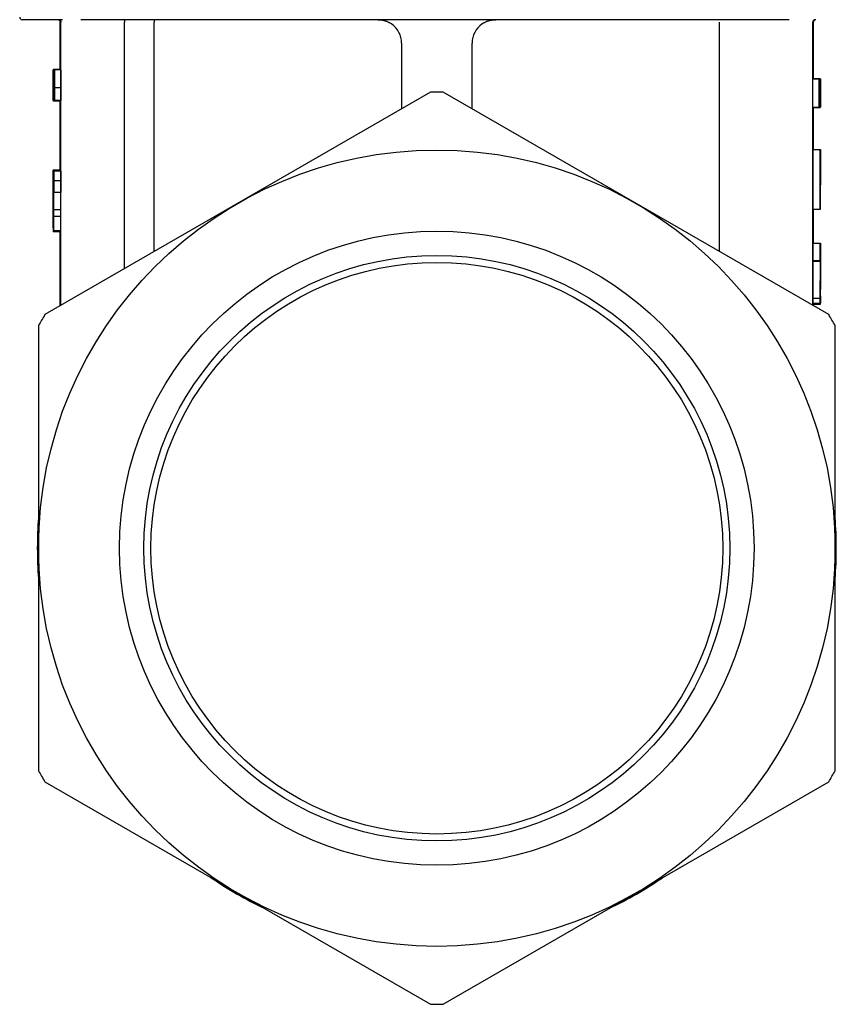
# Model space of a CAD drawing. Header units: millimetres. Extents: x 88 to 4062, y 43 to 411.
# Tile 3 of 7: x 440 to 475, y 161 to 203. Entities that reach past the tile are written whole.
import ezdxf

# ---------------------------------------------------------------- set-up
doc = ezdxf.new("R2010")
doc.units = ezdxf.units.MM
doc.layers.add('DETAIL', color=2, linetype='Continuous')

msp = doc.modelspace()

# ---------------------------------------------------------------- linework, layer by layer
at = {"layer": 'DETAIL'}
for p, q in [((441.963, 203.372), (440.243, 203.372)), ((472.882, 203.372), (442.745, 203.372)), ((441.871, 201.251), (441.871, 203.272)), ((441.893, 201.23), (441.893, 203.272)), ((441.894, 191.207), (441.894, 203.272)), ((444.605, 192.772), (444.605, 203.272)), ((445.869, 193.502), (445.869, 203.272)), ((469.917, 193.502), (469.917, 203.272)), ((473.893, 191.206), (473.893, 203.272)), ((473.916, 200.848), (473.916, 203.272)), ((456.393, 202.372), (456.393, 199.578)), ((459.393, 199.578), (459.393, 202.372)), ((441.571, 201.23), (441.571, 201.23)), ((441.571, 199.93), (441.571, 201.23)), ((441.575, 201.23), (441.571, 201.23)), ((441.876, 201.251), (441.576, 201.251)), ((441.582, 201.219), (441.584, 201.219)), ((441.582, 199.93), (441.582, 201.219)), ((441.584, 201.219), (441.584, 200.15)), ((441.592, 201.219), (441.584, 201.219)), ((441.592, 201.23), (441.605, 201.23)), ((441.592, 199.93), (441.592, 201.23)), ((441.607, 201.23), (441.605, 201.23)), ((441.605, 201.23), (441.605, 201.01)), ((441.607, 201.23), (441.611, 201.23)), ((441.621, 201.23), (441.611, 201.23)), ((441.621, 201.23), (441.627, 201.23)), ((441.894, 201.23), (441.627, 201.23)), ((441.894, 201.23), (441.894, 200.475)), ((441.571, 200.68), (441.571, 201.01)), ((441.571, 201.01), (441.571, 201.01)), ((441.582, 200.827), (441.575, 200.827)), ((441.582, 200.846), (441.578, 200.846)), ((441.582, 200.858), (441.579, 200.858)), ((441.596, 201.01), (441.596, 200.721)), ((441.605, 201.01), (441.596, 201.01)), ((441.609, 201.01), (441.605, 201.01)), ((473.893, 200.848), (474.169, 200.848)), ((473.916, 200.869), (474.212, 200.869)), ((474.169, 200.848), (474.173, 200.848)), ((474.169, 199.648), (474.169, 200.848)), ((474.173, 200.848), (474.18, 200.848)), ((474.173, 200.848), (474.173, 200.377)), ((474.18, 200.377), (474.18, 200.848)), ((474.18, 200.848), (474.184, 200.848)), ((474.184, 200.848), (474.192, 200.848)), ((474.184, 200.848), (474.184, 199.648)), ((474.192, 200.848), (474.195, 200.848)), ((474.195, 200.848), (474.2, 200.848)), ((474.2, 200.848), (474.208, 200.848)), ((474.2, 200.645), (474.2, 200.848)), ((474.208, 200.848), (474.208, 200.645)), ((474.208, 200.848), (474.209, 200.848)), ((474.209, 200.848), (474.214, 200.848)), ((474.209, 200.645), (474.209, 200.848)), ((474.214, 200.848), (474.214, 200.645)), ((474.214, 200.848), (474.216, 200.848)), ((474.214, 199.648), (474.214, 200.848)), ((474.214, 200.848), (474.214, 200.848)), ((474.216, 200.848), (474.216, 200.645)), ((474.216, 199.648), (474.216, 200.848)), ((474.216, 200.848), (474.216, 200.848)), ((441.571, 200.68), (441.571, 200.68)), ((441.571, 200.473), (441.571, 199.93)), ((441.571, 200.473), (441.571, 200.473)), ((441.576, 200.503), (441.572, 200.503)), ((441.578, 200.378), (441.575, 200.378)), ((441.596, 200.721), (441.604, 200.721)), ((441.596, 200.501), (441.596, 200.15)), ((441.604, 200.501), (441.596, 200.501)), ((441.612, 200.721), (441.604, 200.721)), ((441.604, 200.721), (441.604, 200.501)), ((441.614, 200.501), (441.604, 200.501)), ((441.614, 199.93), (441.614, 200.477)), ((441.618, 200.475), (441.618, 199.93)), ((441.894, 200.475), (441.618, 200.475)), ((441.894, 200.475), (441.894, 199.93)), ((474.173, 200.377), (474.18, 200.377)), ((474.191, 200.124), (474.193, 200.569)), ((474.196, 200.645), (474.2, 200.645)), ((474.204, 200.645), (474.2, 200.645)), ((474.204, 199.648), (474.204, 200.645)), ((474.206, 200.645), (474.206, 199.648)), ((474.208, 200.645), (474.206, 200.645)), ((474.208, 200.645), (474.209, 200.645)), ((474.211, 200.645), (474.209, 200.645)), ((474.211, 199.648), (474.211, 200.645)), ((474.212, 200.645), (474.212, 199.648)), ((474.214, 200.645), (474.212, 200.645)), ((474.215, 200.645), (474.215, 200.379)), ((474.216, 200.645), (474.215, 200.645)), ((474.215, 200.379), (474.216, 200.379)), ((474.216, 200.379), (474.216, 200.176)), ((457.622, 200.287), (441.215, 190.814)), ((441.584, 200.15), (441.59, 200.15)), ((441.59, 200.15), (441.59, 199.93)), ((441.592, 200.15), (441.59, 200.15)), ((441.596, 200.15), (441.605, 200.15)), ((441.605, 200.15), (441.605, 199.93)), ((441.614, 200.15), (441.605, 200.15)), ((474.572, 190.814), (458.165, 200.287)), ((474.173, 200.173), (474.173, 199.648)), ((474.18, 200.173), (474.173, 200.173)), ((474.18, 199.648), (474.18, 200.173)), ((474.191, 200.124), (474.195, 200.124)), ((474.215, 200.176), (474.215, 199.852)), ((474.216, 200.176), (474.215, 200.176)), ((441.571, 199.93), (441.571, 199.93)), ((441.572, 199.93), (441.571, 199.93)), ((441.573, 199.93), (441.572, 199.93)), ((441.575, 199.93), (441.573, 199.93)), ((441.876, 199.907), (441.576, 199.907)), ((441.59, 199.93), (441.582, 199.93)), ((441.592, 199.93), (441.59, 199.93)), ((441.605, 199.93), (441.592, 199.93)), ((441.614, 199.93), (441.605, 199.93)), ((441.618, 199.93), (441.614, 199.93)), ((441.894, 199.93), (441.618, 199.93)), ((441.871, 196.964), (441.871, 199.907)), ((441.893, 191.206), (441.893, 199.93)), ((473.893, 199.648), (474.169, 199.648)), ((473.916, 197.841), (473.916, 199.648)), ((473.916, 199.627), (474.212, 199.627)), ((474.173, 199.648), (474.169, 199.648)), ((474.173, 199.648), (474.18, 199.648)), ((474.184, 199.648), (474.18, 199.648)), ((474.184, 199.648), (474.186, 199.648)), ((474.189, 199.648), (474.186, 199.648)), ((474.19, 199.921), (474.189, 199.648)), ((474.189, 199.648), (474.197, 199.648)), ((474.196, 199.921), (474.19, 199.921)), ((474.197, 199.648), (474.196, 199.921)), ((474.2, 199.648), (474.197, 199.648)), ((474.2, 199.648), (474.204, 199.648)), ((474.206, 199.648), (474.204, 199.648)), ((474.206, 199.648), (474.211, 199.648)), ((474.212, 199.648), (474.211, 199.648)), ((474.212, 199.648), (474.214, 199.648)), ((474.216, 199.648), (474.214, 199.648)), ((474.215, 199.852), (474.216, 199.852)), ((474.216, 199.852), (474.216, 199.648)), ((474.216, 199.648), (474.216, 199.648)), ((473.908, 197.841), (474.208, 197.841)), ((473.908, 195.301), (473.908, 197.841)), ((474.208, 197.841), (474.213, 197.841)), ((474.208, 195.301), (474.208, 197.841)), ((474.21, 196.633), (474.21, 197.541)), ((474.213, 197.541), (474.21, 197.541)), ((474.213, 197.841), (474.216, 197.841)), ((474.216, 195.301), (474.216, 197.841)), ((441.571, 196.964), (441.571, 196.964)), ((441.871, 196.964), (441.571, 196.964)), ((441.576, 196.921), (441.578, 196.921)), ((441.578, 196.921), (441.578, 195.276)), ((441.583, 196.921), (441.578, 196.921)), ((441.583, 196.921), (441.586, 196.921)), ((441.583, 196.505), (441.583, 196.921)), ((441.586, 196.921), (441.586, 196.505)), ((441.588, 196.921), (441.586, 196.921)), ((441.588, 196.921), (441.592, 196.921)), ((441.588, 196.505), (441.588, 196.921)), ((441.592, 196.921), (441.592, 196.505)), ((441.892, 196.921), (441.592, 196.921)), ((441.871, 196.964), (441.871, 196.921)), ((441.892, 196.921), (441.892, 196.505)), ((474.21, 196.633), (474.213, 196.633)), ((441.576, 196.422), (441.576, 195.276)), ((441.584, 196.021), (441.583, 196.505)), ((441.586, 196.505), (441.585, 196.021)), ((441.588, 196.505), (441.586, 196.505)), ((441.589, 196.021), (441.588, 196.505)), ((441.592, 196.505), (441.591, 196.021)), ((441.892, 196.505), (441.592, 196.505)), ((441.892, 196.505), (441.891, 196.021)), ((474.21, 196.333), (474.21, 195.301)), ((474.213, 196.333), (474.21, 196.333)), ((441.585, 196.021), (441.584, 196.021)), ((441.589, 196.021), (441.585, 196.021)), ((441.591, 196.021), (441.589, 196.021)), ((441.891, 196.021), (441.591, 196.021)), ((441.878, 196.021), (441.878, 195.276)), ((441.571, 194.511), (441.571, 195.409)), ((441.572, 195.276), (441.576, 195.276)), ((441.572, 194.989), (441.572, 195.276)), ((441.576, 194.989), (441.572, 194.989)), ((441.576, 194.381), (441.576, 194.989)), ((441.578, 195.276), (441.58, 195.276)), ((441.578, 194.989), (441.578, 194.381)), ((441.58, 194.989), (441.578, 194.989)), ((441.58, 195.276), (441.58, 194.989)), ((441.88, 195.276), (441.58, 195.276)), ((441.88, 194.989), (441.58, 194.989)), ((441.878, 194.989), (441.878, 194.381)), ((441.88, 195.276), (441.88, 194.989)), ((473.908, 195.301), (474.208, 195.301)), ((473.916, 193.854), (473.916, 195.301)), ((474.21, 195.301), (474.208, 195.301)), ((474.21, 195.301), (474.216, 195.301)), ((441.871, 194.339), (441.571, 194.339)), ((441.578, 194.381), (441.576, 194.381)), ((441.878, 194.381), (441.578, 194.381)), ((441.871, 191.193), (441.871, 194.381)), ((473.914, 193.854), (474.214, 193.854)), ((474.214, 193.854), (474.215, 193.854)), ((473.91, 193.12), (474.21, 193.12)), ((473.912, 193.087), (474.212, 193.087)), ((474.212, 191.604), (474.216, 191.604)), ((474.216, 191.604), (474.216, 191.304)), ((473.91, 191.521), (474.21, 191.521)), ((473.91, 191.304), (474.21, 191.304)), ((473.916, 191.193), (473.916, 191.304)), ((473.916, 191.261), (474.215, 191.261)), ((474.216, 191.304), (474.21, 191.304)), ((474.216, 191.491), (474.216, 191.523)), ((440.943, 190.344), (440.943, 171.399)), ((474.843, 171.399), (474.843, 190.344)), ((441.215, 170.929), (457.622, 161.456)), ((458.165, 161.456), (474.572, 170.929))]:
    msp.add_line(p, q, dxfattribs=at)
at = {"layer": 'DETAIL', "flags": 128}
for points in [[(441.794, 203.372), (441.801, 203.371), (441.807, 203.371), (441.814, 203.37), (441.82, 203.368), (441.826, 203.366), (441.832, 203.364), (441.838, 203.361), (441.844, 203.358), (441.85, 203.355), (441.855, 203.351), (441.86, 203.347), (441.865, 203.342), (441.869, 203.337), (441.874, 203.332), (441.877, 203.327), (441.881, 203.322), (441.884, 203.316), (441.887, 203.31), (441.889, 203.304), (441.891, 203.297), (441.892, 203.291), (441.893, 203.285), (441.894, 203.278), (441.894, 203.272)], [(444.57, 203.372), (444.572, 203.371), (444.574, 203.371), (444.577, 203.37), (444.579, 203.368), (444.581, 203.366), (444.583, 203.364), (444.585, 203.361), (444.587, 203.358), (444.589, 203.355), (444.591, 203.351), (444.593, 203.347), (444.595, 203.342), (444.596, 203.337), (444.598, 203.332), (444.599, 203.327), (444.6, 203.322), (444.602, 203.316), (444.602, 203.31), (444.603, 203.304), (444.604, 203.297), (444.604, 203.291), (444.605, 203.285), (444.605, 203.278), (444.605, 203.272)], [(445.846, 203.372), (445.848, 203.371), (445.849, 203.371), (445.851, 203.37), (445.852, 203.368), (445.854, 203.366), (445.855, 203.364), (445.857, 203.361), (445.858, 203.358), (445.859, 203.355), (445.86, 203.351), (445.862, 203.347), (445.863, 203.342), (445.864, 203.337), (445.865, 203.332), (445.866, 203.327), (445.866, 203.322), (445.867, 203.316), (445.868, 203.31), (445.868, 203.304), (445.869, 203.297), (445.869, 203.291), (445.869, 203.285), (445.869, 203.278), (445.869, 203.272)], [(455.393, 203.372), (455.418, 203.371), (455.443, 203.37), (455.467, 203.369), (455.492, 203.367), (455.516, 203.364), (455.541, 203.361), (455.565, 203.357), (455.59, 203.352), (455.614, 203.347), (455.639, 203.341), (455.663, 203.335), (455.687, 203.327), (455.712, 203.32), (455.736, 203.311), (455.76, 203.302), (455.784, 203.292), (455.807, 203.282), (455.831, 203.271), (455.855, 203.259), (455.878, 203.246), (455.901, 203.233), (455.924, 203.219), (455.946, 203.205), (455.968, 203.19)], [(459.818, 203.19), (459.841, 203.205), (459.863, 203.219), (459.886, 203.233), (459.909, 203.246), (459.932, 203.259), (459.956, 203.271), (459.979, 203.282), (460.003, 203.292), (460.027, 203.302), (460.051, 203.311), (460.075, 203.32), (460.099, 203.327), (460.124, 203.335), (460.148, 203.341), (460.172, 203.347), (460.197, 203.352), (460.221, 203.357), (460.246, 203.361), (460.27, 203.364), (460.295, 203.367), (460.32, 203.369), (460.344, 203.37), (460.369, 203.371), (460.393, 203.372)], [(441.571, 201.23), (441.572, 201.229), (441.572, 201.227), (441.572, 201.225), (441.572, 201.221), (441.572, 201.216), (441.572, 201.21), (441.572, 201.203), (441.572, 201.194), (441.572, 201.185), (441.572, 201.173), (441.572, 201.16), (441.572, 201.146), (441.573, 201.129), (441.573, 201.111), (441.573, 201.091), (441.573, 201.07), (441.573, 201.047), (441.573, 201.024), (441.573, 200.999), (441.573, 200.974), (441.573, 200.948), (441.573, 200.921), (441.573, 200.893), (441.573, 200.865)], [(441.574, 200.889), (441.574, 200.914), (441.574, 200.938), (441.574, 200.962), (441.574, 200.985), (441.574, 201.008), (441.574, 201.031), (441.574, 201.053), (441.574, 201.075), (441.574, 201.096), (441.574, 201.116), (441.574, 201.134), (441.574, 201.151), (441.574, 201.167), (441.575, 201.181), (441.575, 201.194), (441.575, 201.206), (441.575, 201.217), (441.575, 201.226), (441.575, 201.234), (441.575, 201.24), (441.576, 201.245), (441.576, 201.249), (441.576, 201.251), (441.576, 201.251)], [(441.576, 201.251), (441.576, 201.251), (441.577, 201.248), (441.577, 201.245), (441.577, 201.239), (441.577, 201.233), (441.578, 201.225), (441.578, 201.215), (441.578, 201.204), (441.578, 201.191), (441.578, 201.177), (441.578, 201.161), (441.579, 201.144), (441.579, 201.126), (441.579, 201.107), (441.579, 201.086), (441.579, 201.065), (441.579, 201.043), (441.579, 201.019), (441.579, 200.995), (441.579, 200.97), (441.579, 200.943), (441.579, 200.916), (441.579, 200.887), (441.579, 200.858)], [(441.614, 200.477), (441.614, 200.508), (441.613, 200.539), (441.613, 200.571), (441.613, 200.602), (441.612, 200.633), (441.612, 200.665), (441.612, 200.696), (441.611, 200.728), (441.611, 200.759), (441.611, 200.79), (441.611, 200.822), (441.61, 200.853), (441.61, 200.884), (441.61, 200.916), (441.609, 200.947), (441.609, 200.979), (441.609, 201.01), (441.608, 201.041), (441.608, 201.073), (441.608, 201.104), (441.607, 201.135), (441.607, 201.167), (441.607, 201.198), (441.607, 201.23)], [(441.611, 201.23), (441.611, 201.208), (441.612, 201.187), (441.612, 201.165), (441.612, 201.144), (441.612, 201.122), (441.613, 201.101), (441.613, 201.079), (441.613, 201.058), (441.613, 201.036), (441.613, 201.015), (441.614, 200.993), (441.614, 200.972), (441.614, 200.95), (441.614, 200.929), (441.614, 200.908), (441.615, 200.886), (441.615, 200.865), (441.615, 200.843), (441.615, 200.822), (441.615, 200.8), (441.616, 200.779), (441.616, 200.757), (441.616, 200.736), (441.616, 200.714)], [(441.616, 200.714), (441.616, 200.736), (441.617, 200.757), (441.617, 200.779), (441.617, 200.8), (441.617, 200.822), (441.618, 200.843), (441.618, 200.865), (441.618, 200.886), (441.618, 200.908), (441.618, 200.929), (441.619, 200.95), (441.619, 200.972), (441.619, 200.993), (441.619, 201.015), (441.619, 201.036), (441.62, 201.058), (441.62, 201.079), (441.62, 201.101), (441.62, 201.122), (441.621, 201.144), (441.621, 201.165), (441.621, 201.187), (441.621, 201.208), (441.621, 201.23)], [(441.627, 201.23), (441.627, 201.198), (441.626, 201.167), (441.626, 201.135), (441.625, 201.104), (441.625, 201.072), (441.625, 201.041), (441.624, 201.009), (441.624, 200.978), (441.624, 200.946), (441.623, 200.915), (441.623, 200.883), (441.623, 200.852), (441.622, 200.821), (441.622, 200.789), (441.621, 200.758), (441.621, 200.726), (441.621, 200.695), (441.62, 200.663), (441.62, 200.632), (441.62, 200.6), (441.619, 200.569), (441.619, 200.537), (441.619, 200.506), (441.618, 200.475)], [(441.876, 201.251), (441.876, 201.251), (441.876, 201.251), (441.876, 201.251), (441.876, 201.251), (441.876, 201.25), (441.877, 201.25), (441.877, 201.249), (441.877, 201.249), (441.877, 201.248), (441.877, 201.248), (441.877, 201.247), (441.877, 201.246), (441.877, 201.245), (441.877, 201.244), (441.877, 201.243), (441.877, 201.242), (441.877, 201.24), (441.877, 201.239), (441.877, 201.238), (441.877, 201.236), (441.877, 201.235), (441.877, 201.233), (441.877, 201.231), (441.877, 201.23)], [(441.571, 201.01), (441.571, 201.01), (441.571, 201.01), (441.571, 201.01), (441.571, 201.009), (441.571, 201.009), (441.571, 201.009), (441.571, 201.009), (441.571, 201.009), (441.571, 201.009), (441.571, 201.009), (441.572, 201.009), (441.572, 201.009), (441.572, 201.008), (441.572, 201.008), (441.572, 201.008), (441.572, 201.008), (441.572, 201.008), (441.572, 201.007), (441.572, 201.007), (441.572, 201.007), (441.572, 201.007), (441.572, 201.006), (441.572, 201.006), (441.572, 201.006)], [(441.572, 200.848), (441.572, 200.834), (441.572, 200.82), (441.572, 200.807), (441.572, 200.794), (441.572, 200.783), (441.572, 200.771), (441.572, 200.761), (441.572, 200.75), (441.572, 200.741), (441.572, 200.732), (441.572, 200.724), (441.572, 200.717), (441.572, 200.711), (441.572, 200.705), (441.572, 200.7), (441.572, 200.695), (441.572, 200.692), (441.572, 200.689), (441.572, 200.686), (441.572, 200.684), (441.571, 200.682), (441.571, 200.681), (441.571, 200.68), (441.571, 200.68)], [(441.572, 201.006), (441.572, 201.004), (441.572, 201.001), (441.572, 200.998), (441.572, 200.995), (441.572, 200.991), (441.572, 200.987), (441.572, 200.983), (441.572, 200.978), (441.572, 200.973), (441.572, 200.967), (441.572, 200.961), (441.572, 200.954), (441.572, 200.947), (441.572, 200.94), (441.572, 200.932), (441.572, 200.924), (441.572, 200.916), (441.572, 200.907), (441.572, 200.898), (441.572, 200.889), (441.572, 200.879), (441.572, 200.869), (441.572, 200.859), (441.572, 200.848)], [(441.573, 200.865), (441.573, 200.841), (441.573, 200.818), (441.573, 200.795), (441.573, 200.773), (441.573, 200.752), (441.573, 200.732), (441.573, 200.712), (441.573, 200.693), (441.573, 200.675), (441.573, 200.657), (441.573, 200.64), (441.573, 200.624), (441.573, 200.608), (441.573, 200.594), (441.572, 200.58), (441.572, 200.568), (441.572, 200.556), (441.572, 200.546), (441.572, 200.536), (441.572, 200.528), (441.572, 200.52), (441.572, 200.513), (441.572, 200.508), (441.572, 200.503)], [(441.574, 200.628), (441.574, 200.637), (441.574, 200.646), (441.574, 200.656), (441.574, 200.665), (441.574, 200.675), (441.574, 200.685), (441.574, 200.694), (441.574, 200.705), (441.574, 200.715), (441.574, 200.725), (441.574, 200.736), (441.574, 200.747), (441.574, 200.758), (441.574, 200.769), (441.574, 200.78), (441.574, 200.791), (441.574, 200.803), (441.574, 200.815), (441.574, 200.827), (441.574, 200.839), (441.574, 200.851), (441.574, 200.863), (441.574, 200.876), (441.574, 200.889)], [(441.576, 201.034), (441.576, 201.034), (441.576, 201.034), (441.576, 201.034), (441.576, 201.033), (441.576, 201.032), (441.576, 201.031), (441.576, 201.03), (441.576, 201.029), (441.576, 201.028), (441.576, 201.026), (441.576, 201.025), (441.576, 201.023), (441.576, 201.021), (441.576, 201.019), (441.576, 201.016), (441.575, 201.014), (441.575, 201.011), (441.575, 201.008), (441.575, 201.005), (441.575, 201.002), (441.575, 200.999), (441.575, 200.995), (441.575, 200.992), (441.575, 200.988)], [(441.575, 200.988), (441.575, 200.985), (441.575, 200.983), (441.575, 200.98), (441.575, 200.977), (441.575, 200.974), (441.575, 200.971), (441.575, 200.968), (441.575, 200.965), (441.575, 200.962), (441.575, 200.959), (441.575, 200.955), (441.575, 200.952), (441.575, 200.949), (441.575, 200.945), (441.575, 200.942), (441.575, 200.938), (441.575, 200.934), (441.575, 200.931), (441.575, 200.927), (441.575, 200.923), (441.575, 200.919), (441.575, 200.915), (441.575, 200.911), (441.575, 200.907)], [(441.575, 200.907), (441.575, 200.903), (441.575, 200.899), (441.575, 200.895), (441.575, 200.892), (441.575, 200.888), (441.575, 200.884), (441.575, 200.881), (441.575, 200.877), (441.575, 200.874), (441.575, 200.871), (441.575, 200.867), (441.575, 200.864), (441.575, 200.861), (441.575, 200.857), (441.575, 200.854), (441.575, 200.851), (441.575, 200.848), (441.575, 200.845), (441.575, 200.842), (441.575, 200.839), (441.575, 200.836), (441.575, 200.833), (441.575, 200.83), (441.575, 200.827)], [(441.575, 200.827), (441.575, 200.813), (441.575, 200.799), (441.576, 200.785), (441.576, 200.77), (441.576, 200.755), (441.577, 200.741), (441.577, 200.725), (441.577, 200.71), (441.578, 200.695), (441.578, 200.679), (441.578, 200.663), (441.578, 200.647), (441.579, 200.63), (441.579, 200.611), (441.579, 200.59), (441.579, 200.567), (441.579, 200.543), (441.579, 200.516), (441.58, 200.487), (441.58, 200.455), (441.58, 200.422), (441.58, 200.386), (441.58, 200.348), (441.58, 200.308)], [(441.578, 200.846), (441.578, 200.862), (441.578, 200.878), (441.578, 200.893), (441.578, 200.907), (441.578, 200.92), (441.577, 200.932), (441.577, 200.944), (441.577, 200.955), (441.577, 200.965), (441.577, 200.974), (441.577, 200.983), (441.577, 200.99), (441.577, 200.997), (441.577, 201.004), (441.577, 201.01), (441.577, 201.015), (441.577, 201.019), (441.577, 201.023), (441.577, 201.027), (441.577, 201.029), (441.577, 201.032), (441.576, 201.033), (441.576, 201.034), (441.576, 201.034)], [(441.579, 200.858), (441.579, 200.857), (441.579, 200.857), (441.579, 200.856), (441.579, 200.856), (441.579, 200.856), (441.579, 200.855), (441.579, 200.855), (441.579, 200.854), (441.579, 200.854), (441.579, 200.853), (441.579, 200.853), (441.579, 200.852), (441.578, 200.852), (441.578, 200.851), (441.578, 200.851), (441.578, 200.85), (441.578, 200.85), (441.578, 200.849), (441.578, 200.849), (441.578, 200.848), (441.578, 200.848), (441.578, 200.847), (441.578, 200.847), (441.578, 200.846)], [(474.186, 199.648), (474.186, 199.698), (474.186, 199.748), (474.186, 199.798), (474.187, 199.848), (474.187, 199.898), (474.187, 199.948), (474.187, 199.998), (474.188, 200.048), (474.188, 200.098), (474.188, 200.148), (474.188, 200.198), (474.189, 200.248), (474.189, 200.298), (474.189, 200.348), (474.189, 200.398), (474.19, 200.448), (474.19, 200.498), (474.19, 200.548), (474.19, 200.598), (474.191, 200.648), (474.191, 200.698), (474.191, 200.748), (474.191, 200.798), (474.192, 200.848)], [(474.195, 200.848), (474.195, 200.798), (474.195, 200.748), (474.195, 200.698), (474.196, 200.648), (474.196, 200.598), (474.196, 200.548), (474.196, 200.498), (474.196, 200.448), (474.197, 200.398), (474.197, 200.348), (474.197, 200.298), (474.197, 200.248), (474.197, 200.198), (474.198, 200.148), (474.198, 200.098), (474.198, 200.048), (474.198, 199.998), (474.199, 199.948), (474.199, 199.898), (474.199, 199.848), (474.199, 199.798), (474.199, 199.748), (474.2, 199.698), (474.2, 199.648)], [(474.213, 200.848), (474.213, 200.85), (474.213, 200.852), (474.213, 200.853), (474.213, 200.855), (474.212, 200.856), (474.212, 200.857), (474.212, 200.858), (474.212, 200.86), (474.212, 200.861), (474.212, 200.862), (474.212, 200.863), (474.212, 200.864), (474.212, 200.864), (474.212, 200.865), (474.212, 200.866), (474.212, 200.866), (474.212, 200.867), (474.212, 200.867), (474.212, 200.868), (474.212, 200.868), (474.212, 200.868), (474.212, 200.868), (474.212, 200.869), (474.212, 200.869)], [(441.572, 200.213), (441.572, 200.249), (441.572, 200.282), (441.572, 200.311), (441.571, 200.337), (441.571, 200.359), (441.571, 200.377), (441.571, 200.393), (441.571, 200.404), (441.571, 200.414), (441.571, 200.422), (441.571, 200.43), (441.571, 200.437), (441.571, 200.444), (441.571, 200.449), (441.571, 200.454), (441.571, 200.458), (441.571, 200.462), (441.571, 200.464), (441.571, 200.467), (441.571, 200.469), (441.571, 200.471), (441.571, 200.472), (441.571, 200.472), (441.571, 200.473)], [(441.572, 200.503), (441.572, 200.495), (441.572, 200.486), (441.572, 200.478), (441.572, 200.469), (441.572, 200.46), (441.572, 200.451), (441.572, 200.442), (441.572, 200.433), (441.572, 200.423), (441.572, 200.414), (441.572, 200.404), (441.572, 200.394), (441.572, 200.384), (441.572, 200.372), (441.572, 200.359), (441.572, 200.344), (441.572, 200.329), (441.572, 200.312), (441.572, 200.294), (441.573, 200.274), (441.573, 200.253), (441.573, 200.231), (441.573, 200.208), (441.573, 200.183)], [(441.576, 200.499), (441.576, 200.504), (441.576, 200.508), (441.576, 200.513), (441.576, 200.517), (441.575, 200.522), (441.575, 200.527), (441.575, 200.532), (441.575, 200.537), (441.575, 200.542), (441.575, 200.547), (441.575, 200.552), (441.575, 200.558), (441.575, 200.563), (441.575, 200.569), (441.575, 200.574), (441.575, 200.58), (441.575, 200.586), (441.575, 200.591), (441.575, 200.597), (441.575, 200.603), (441.574, 200.609), (441.574, 200.616), (441.574, 200.622), (441.574, 200.628)], [(441.574, 200.354), (441.574, 200.355), (441.574, 200.356), (441.574, 200.357), (441.574, 200.358), (441.574, 200.359), (441.574, 200.36), (441.574, 200.361), (441.574, 200.362), (441.574, 200.363), (441.574, 200.364), (441.574, 200.365), (441.574, 200.366), (441.574, 200.367), (441.574, 200.368), (441.574, 200.369), (441.574, 200.37), (441.574, 200.371), (441.574, 200.372), (441.575, 200.373), (441.575, 200.374), (441.575, 200.375), (441.575, 200.376), (441.575, 200.377), (441.575, 200.378)], [(441.575, 200.378), (441.575, 200.357), (441.575, 200.337), (441.575, 200.318), (441.575, 200.3), (441.575, 200.283), (441.575, 200.267), (441.575, 200.251), (441.575, 200.237), (441.575, 200.224), (441.575, 200.211), (441.575, 200.2), (441.575, 200.189), (441.575, 200.18), (441.575, 200.171), (441.575, 200.163), (441.576, 200.156), (441.576, 200.149), (441.576, 200.144), (441.576, 200.139), (441.576, 200.135), (441.576, 200.132), (441.576, 200.13), (441.576, 200.129), (441.576, 200.129)], [(441.577, 200.443), (441.577, 200.444), (441.577, 200.446), (441.577, 200.447), (441.577, 200.449), (441.577, 200.45), (441.577, 200.452), (441.577, 200.454), (441.577, 200.456), (441.577, 200.458), (441.577, 200.46), (441.577, 200.463), (441.577, 200.465), (441.577, 200.467), (441.577, 200.47), (441.577, 200.472), (441.576, 200.475), (441.576, 200.478), (441.576, 200.481), (441.576, 200.483), (441.576, 200.486), (441.576, 200.49), (441.576, 200.493), (441.576, 200.496), (441.576, 200.499)], [(441.578, 200.308), (441.578, 200.316), (441.578, 200.323), (441.578, 200.33), (441.578, 200.338), (441.578, 200.344), (441.578, 200.351), (441.578, 200.358), (441.578, 200.364), (441.578, 200.37), (441.578, 200.376), (441.578, 200.381), (441.578, 200.387), (441.578, 200.392), (441.578, 200.397), (441.578, 200.402), (441.578, 200.407), (441.578, 200.412), (441.577, 200.417), (441.577, 200.422), (441.577, 200.426), (441.577, 200.43), (441.577, 200.435), (441.577, 200.439), (441.577, 200.443)], [(474.193, 200.569), (474.193, 200.55), (474.193, 200.532), (474.193, 200.513), (474.193, 200.494), (474.193, 200.476), (474.194, 200.457), (474.194, 200.439), (474.194, 200.42), (474.194, 200.402), (474.194, 200.383), (474.194, 200.365), (474.194, 200.346), (474.194, 200.328), (474.194, 200.309), (474.194, 200.291), (474.194, 200.272), (474.194, 200.254), (474.195, 200.235), (474.195, 200.217), (474.195, 200.198), (474.195, 200.18), (474.195, 200.161), (474.195, 200.143), (474.195, 200.124)], [(441.572, 199.93), (441.572, 199.941), (441.572, 199.953), (441.572, 199.965), (441.572, 199.977), (441.572, 199.989), (441.572, 200), (441.572, 200.012), (441.572, 200.024), (441.572, 200.036), (441.572, 200.048), (441.572, 200.059), (441.572, 200.071), (441.572, 200.083), (441.572, 200.095), (441.572, 200.107), (441.572, 200.118), (441.572, 200.13), (441.572, 200.142), (441.572, 200.154), (441.572, 200.166), (441.572, 200.178), (441.572, 200.189), (441.572, 200.201), (441.572, 200.213)], [(441.573, 200.183), (441.573, 200.173), (441.573, 200.162), (441.573, 200.152), (441.573, 200.141), (441.573, 200.13), (441.573, 200.12), (441.573, 200.109), (441.573, 200.099), (441.573, 200.088), (441.573, 200.078), (441.573, 200.067), (441.573, 200.056), (441.573, 200.046), (441.573, 200.035), (441.573, 200.025), (441.573, 200.014), (441.573, 200.004), (441.573, 199.993), (441.573, 199.982), (441.573, 199.972), (441.573, 199.961), (441.573, 199.951), (441.573, 199.94), (441.573, 199.93)], [(441.576, 199.907), (441.576, 199.908), (441.576, 199.91), (441.576, 199.914), (441.575, 199.919), (441.575, 199.927), (441.575, 199.935), (441.575, 199.946), (441.575, 199.957), (441.575, 199.971), (441.575, 199.986), (441.574, 200.003), (441.574, 200.021), (441.574, 200.04), (441.574, 200.062), (441.574, 200.084), (441.574, 200.108), (441.574, 200.134), (441.574, 200.161), (441.574, 200.189), (441.574, 200.219), (441.574, 200.251), (441.574, 200.284), (441.574, 200.318), (441.574, 200.354)], [(441.58, 200.308), (441.58, 200.281), (441.58, 200.253), (441.58, 200.227), (441.58, 200.2), (441.58, 200.175), (441.58, 200.149), (441.579, 200.124), (441.579, 200.099), (441.579, 200.076), (441.579, 200.054), (441.579, 200.033), (441.579, 200.014), (441.579, 199.997), (441.578, 199.981), (441.578, 199.967), (441.578, 199.954), (441.578, 199.943), (441.578, 199.934), (441.577, 199.925), (441.577, 199.919), (441.577, 199.913), (441.577, 199.91), (441.577, 199.908), (441.576, 199.907)], [(441.576, 200.129), (441.576, 200.129), (441.577, 200.13), (441.577, 200.132), (441.577, 200.135), (441.577, 200.138), (441.577, 200.142), (441.577, 200.147), (441.577, 200.152), (441.577, 200.159), (441.577, 200.166), (441.577, 200.174), (441.577, 200.182), (441.578, 200.191), (441.578, 200.201), (441.578, 200.21), (441.578, 200.22), (441.578, 200.23), (441.578, 200.24), (441.578, 200.251), (441.578, 200.262), (441.578, 200.273), (441.578, 200.284), (441.578, 200.296), (441.578, 200.308)], [(441.878, 199.93), (441.878, 199.928), (441.877, 199.926), (441.877, 199.924), (441.877, 199.923), (441.877, 199.921), (441.877, 199.92), (441.877, 199.918), (441.877, 199.917), (441.877, 199.916), (441.877, 199.915), (441.877, 199.913), (441.877, 199.912), (441.877, 199.912), (441.877, 199.911), (441.877, 199.91), (441.877, 199.909), (441.877, 199.909), (441.877, 199.908), (441.877, 199.908), (441.877, 199.907), (441.876, 199.907), (441.876, 199.907), (441.876, 199.907), (441.876, 199.907)], [(474.212, 199.627), (474.212, 199.627), (474.212, 199.628), (474.212, 199.628), (474.212, 199.628), (474.212, 199.628), (474.212, 199.629), (474.212, 199.629), (474.212, 199.63), (474.212, 199.63), (474.212, 199.631), (474.212, 199.632), (474.212, 199.633), (474.212, 199.634), (474.212, 199.635), (474.212, 199.636), (474.212, 199.637), (474.212, 199.638), (474.212, 199.639), (474.212, 199.641), (474.212, 199.642), (474.213, 199.644), (474.213, 199.645), (474.213, 199.647), (474.213, 199.648)], [(474.213, 197.841), (474.213, 197.841), (474.213, 197.841), (474.214, 197.841), (474.214, 197.841), (474.214, 197.84), (474.214, 197.84), (474.214, 197.839), (474.214, 197.838), (474.214, 197.838), (474.214, 197.837), (474.214, 197.836), (474.214, 197.835), (474.214, 197.834), (474.214, 197.833), (474.214, 197.831), (474.214, 197.83), (474.214, 197.829), (474.214, 197.827), (474.214, 197.825), (474.214, 197.824), (474.215, 197.822), (474.215, 197.82), (474.215, 197.818), (474.215, 197.816)], [(474.213, 197.541), (474.213, 197.541), (474.214, 197.541), (474.214, 197.541), (474.214, 197.541), (474.214, 197.54), (474.214, 197.54), (474.214, 197.539), (474.214, 197.539), (474.214, 197.538), (474.214, 197.537), (474.214, 197.536), (474.214, 197.535), (474.214, 197.534), (474.214, 197.533), (474.214, 197.532), (474.214, 197.531), (474.214, 197.529), (474.214, 197.528), (474.214, 197.527), (474.214, 197.525), (474.214, 197.523), (474.214, 197.522), (474.214, 197.52), (474.215, 197.518)], [(474.215, 197.816), (474.215, 197.807), (474.215, 197.797), (474.215, 197.785), (474.215, 197.771), (474.215, 197.755), (474.215, 197.738), (474.215, 197.719), (474.215, 197.698), (474.215, 197.675), (474.216, 197.65), (474.216, 197.623), (474.216, 197.593), (474.216, 197.561), (474.216, 197.528), (474.216, 197.491), (474.216, 197.453), (474.216, 197.413), (474.216, 197.372), (474.216, 197.33), (474.216, 197.287), (474.216, 197.243), (474.216, 197.198), (474.216, 197.152), (474.216, 197.106)], [(474.215, 197.518), (474.215, 197.512), (474.215, 197.504), (474.215, 197.496), (474.215, 197.486), (474.215, 197.475), (474.215, 197.463), (474.215, 197.45), (474.215, 197.436), (474.215, 197.421), (474.215, 197.405), (474.215, 197.387), (474.215, 197.369), (474.215, 197.35), (474.215, 197.33), (474.215, 197.309), (474.215, 197.288), (474.215, 197.266), (474.215, 197.243), (474.215, 197.22), (474.215, 197.197), (474.215, 197.172), (474.215, 197.148), (474.215, 197.122), (474.215, 197.096)], [(474.216, 197.106), (474.216, 197.052), (474.216, 197.001), (474.216, 196.95), (474.216, 196.901), (474.216, 196.853), (474.216, 196.807), (474.216, 196.762), (474.216, 196.718), (474.216, 196.676), (474.216, 196.635), (474.216, 196.596), (474.216, 196.558), (474.215, 196.522), (474.215, 196.489), (474.215, 196.459), (474.215, 196.433), (474.215, 196.41), (474.215, 196.389), (474.215, 196.372), (474.215, 196.358), (474.214, 196.347), (474.214, 196.339), (474.214, 196.335), (474.213, 196.333)], [(474.215, 197.096), (474.215, 197.06), (474.215, 197.025), (474.215, 196.992), (474.215, 196.96), (474.215, 196.929), (474.215, 196.9), (474.215, 196.872), (474.215, 196.846), (474.215, 196.821), (474.215, 196.797), (474.215, 196.775), (474.215, 196.754), (474.215, 196.735), (474.215, 196.717), (474.215, 196.701), (474.215, 196.687), (474.215, 196.674), (474.214, 196.663), (474.214, 196.654), (474.214, 196.647), (474.214, 196.641), (474.214, 196.637), (474.214, 196.634), (474.213, 196.633)], [(441.571, 196.964), (441.571, 196.855), (441.571, 196.745), (441.571, 196.636), (441.571, 196.526), (441.571, 196.417), (441.571, 196.308), (441.571, 196.198), (441.571, 196.089), (441.571, 195.979), (441.571, 195.87), (441.571, 195.761), (441.571, 195.651), (441.571, 195.542), (441.571, 195.433), (441.571, 195.323), (441.571, 195.214), (441.571, 195.104), (441.571, 194.995), (441.571, 194.886), (441.571, 194.776), (441.571, 194.667), (441.571, 194.557), (441.571, 194.448), (441.571, 194.339)], [(441.571, 195.409), (441.571, 195.473), (441.571, 195.538), (441.571, 195.603), (441.571, 195.668), (441.571, 195.733), (441.571, 195.797), (441.571, 195.862), (441.571, 195.927), (441.571, 195.992), (441.571, 196.057), (441.571, 196.121), (441.571, 196.186), (441.571, 196.251), (441.571, 196.316), (441.571, 196.381), (441.571, 196.445), (441.571, 196.51), (441.571, 196.575), (441.571, 196.64), (441.571, 196.705), (441.571, 196.77), (441.571, 196.834), (441.571, 196.899), (441.571, 196.964)], [(441.572, 195.276), (441.572, 195.344), (441.572, 195.413), (441.572, 195.481), (441.572, 195.55), (441.572, 195.619), (441.572, 195.687), (441.572, 195.756), (441.573, 195.824), (441.573, 195.893), (441.573, 195.961), (441.573, 196.03), (441.573, 196.099), (441.574, 196.167), (441.574, 196.236), (441.574, 196.304), (441.574, 196.373), (441.574, 196.441), (441.575, 196.51), (441.575, 196.578), (441.575, 196.647), (441.575, 196.716), (441.576, 196.784), (441.576, 196.853), (441.576, 196.921)], [(441.572, 195.276), (441.572, 195.323), (441.573, 195.371), (441.573, 195.419), (441.573, 195.467), (441.573, 195.515), (441.573, 195.562), (441.573, 195.61), (441.573, 195.658), (441.573, 195.706), (441.574, 195.753), (441.574, 195.801), (441.574, 195.849), (441.574, 195.897), (441.574, 195.944), (441.574, 195.992), (441.575, 196.04), (441.575, 196.088), (441.575, 196.135), (441.575, 196.183), (441.575, 196.231), (441.575, 196.279), (441.576, 196.326), (441.576, 196.374), (441.576, 196.422)], [(473.91, 193.12), (473.91, 193.178), (473.91, 193.235), (473.911, 193.288), (473.911, 193.34), (473.911, 193.389), (473.911, 193.436), (473.911, 193.48), (473.911, 193.522), (473.911, 193.561), (473.911, 193.599), (473.912, 193.633), (473.912, 193.666), (473.912, 193.696), (473.912, 193.723), (473.912, 193.748), (473.913, 193.77), (473.913, 193.79), (473.913, 193.807), (473.913, 193.821), (473.913, 193.833), (473.914, 193.842), (473.914, 193.848), (473.914, 193.852), (473.914, 193.854)], [(474.21, 193.12), (474.21, 193.178), (474.21, 193.235), (474.211, 193.288), (474.211, 193.34), (474.211, 193.389), (474.211, 193.436), (474.211, 193.48), (474.211, 193.522), (474.211, 193.561), (474.211, 193.599), (474.212, 193.633), (474.212, 193.666), (474.212, 193.696), (474.212, 193.723), (474.212, 193.748), (474.213, 193.77), (474.213, 193.79), (474.213, 193.807), (474.213, 193.821), (474.213, 193.833), (474.214, 193.842), (474.214, 193.848), (474.214, 193.852), (474.214, 193.854)], [(474.214, 193.854), (474.214, 193.852), (474.215, 193.848), (474.215, 193.841), (474.215, 193.831), (474.215, 193.819), (474.215, 193.803), (474.215, 193.785), (474.215, 193.764), (474.215, 193.74), (474.216, 193.713), (474.216, 193.684), (474.216, 193.651), (474.216, 193.617), (474.216, 193.581), (474.216, 193.544), (474.216, 193.506), (474.216, 193.466), (474.216, 193.425), (474.216, 193.382), (474.216, 193.338), (474.216, 193.293), (474.216, 193.246), (474.216, 193.198), (474.216, 193.149)], [(474.216, 192.557), (474.216, 192.667), (474.216, 192.771), (474.216, 192.87), (474.216, 192.964), (474.216, 193.052), (474.216, 193.134), (474.216, 193.211), (474.216, 193.283), (474.216, 193.349), (474.216, 193.412), (474.216, 193.471), (474.216, 193.526), (474.216, 193.577), (474.216, 193.624), (474.216, 193.667), (474.216, 193.706), (474.216, 193.74), (474.216, 193.77), (474.216, 193.796), (474.216, 193.817), (474.215, 193.833), (474.215, 193.844), (474.215, 193.851), (474.215, 193.854)], [(474.214, 193.596), (474.214, 193.595), (474.214, 193.592), (474.214, 193.588), (474.214, 193.581), (474.214, 193.573), (474.213, 193.562), (474.213, 193.55), (474.213, 193.536), (474.213, 193.52), (474.213, 193.502), (474.213, 193.482), (474.213, 193.461), (474.213, 193.437), (474.213, 193.413), (474.212, 193.387), (474.212, 193.359), (474.212, 193.33), (474.212, 193.3), (474.212, 193.268), (474.212, 193.234), (474.212, 193.2), (474.212, 193.164), (474.212, 193.126), (474.212, 193.087)], [(474.215, 193.157), (474.215, 193.187), (474.215, 193.217), (474.215, 193.246), (474.215, 193.274), (474.215, 193.301), (474.215, 193.328), (474.215, 193.353), (474.215, 193.378), (474.215, 193.402), (474.215, 193.426), (474.215, 193.448), (474.215, 193.469), (474.215, 193.49), (474.215, 193.508), (474.215, 193.525), (474.215, 193.54), (474.215, 193.553), (474.215, 193.565), (474.215, 193.574), (474.215, 193.582), (474.215, 193.588), (474.214, 193.593), (474.214, 193.595), (474.214, 193.596)], [(473.912, 193.087), (473.912, 193.088), (473.912, 193.09), (473.912, 193.091), (473.912, 193.093), (473.912, 193.094), (473.912, 193.095), (473.912, 193.097), (473.912, 193.098), (473.912, 193.099), (473.911, 193.101), (473.911, 193.102), (473.911, 193.104), (473.911, 193.105), (473.911, 193.106), (473.911, 193.108), (473.911, 193.109), (473.911, 193.11), (473.911, 193.112), (473.911, 193.113), (473.911, 193.114), (473.911, 193.116), (473.911, 193.117), (473.91, 193.119), (473.91, 193.12)], [(473.913, 192.243), (473.914, 192.293), (473.914, 192.342), (473.914, 192.39), (473.914, 192.435), (473.914, 192.479), (473.914, 192.522), (473.915, 192.562), (473.915, 192.601), (473.915, 192.639), (473.915, 192.675), (473.915, 192.709), (473.915, 192.742), (473.915, 192.773), (473.915, 192.802), (473.915, 192.832), (473.915, 192.861), (473.915, 192.89), (473.915, 192.919), (473.915, 192.947), (473.915, 192.976), (473.915, 193.004), (473.915, 193.032), (473.915, 193.06), (473.915, 193.087)], [(474.212, 193.087), (474.212, 193.088), (474.212, 193.09), (474.212, 193.091), (474.212, 193.093), (474.212, 193.094), (474.212, 193.095), (474.212, 193.097), (474.212, 193.098), (474.211, 193.099), (474.211, 193.101), (474.211, 193.102), (474.211, 193.104), (474.211, 193.105), (474.211, 193.106), (474.211, 193.108), (474.211, 193.109), (474.211, 193.11), (474.211, 193.112), (474.211, 193.113), (474.211, 193.114), (474.211, 193.116), (474.211, 193.117), (474.21, 193.119), (474.21, 193.12)], [(474.213, 192.243), (474.214, 192.299), (474.214, 192.353), (474.214, 192.404), (474.214, 192.454), (474.214, 192.502), (474.215, 192.548), (474.215, 192.592), (474.215, 192.634), (474.215, 192.673), (474.215, 192.711), (474.215, 192.747), (474.215, 192.781), (474.215, 192.814), (474.215, 192.846), (474.215, 192.879), (474.215, 192.911), (474.215, 192.942), (474.215, 192.974), (474.215, 193.005), (474.215, 193.036), (474.215, 193.066), (474.215, 193.097), (474.215, 193.127), (474.215, 193.157)], [(474.216, 193.149), (474.216, 193.111), (474.216, 193.073), (474.216, 193.035), (474.216, 192.998), (474.216, 192.96), (474.216, 192.923), (474.216, 192.886), (474.216, 192.849), (474.216, 192.812), (474.216, 192.774), (474.216, 192.736), (474.216, 192.698), (474.216, 192.659), (474.216, 192.62), (474.216, 192.58), (474.216, 192.539), (474.215, 192.497), (474.215, 192.45), (474.215, 192.4), (474.215, 192.346), (474.215, 192.288), (474.215, 192.227), (474.215, 192.161), (474.214, 192.092)], [(474.216, 191.523), (474.216, 191.55), (474.216, 191.579), (474.216, 191.609), (474.216, 191.64), (474.216, 191.673), (474.216, 191.707), (474.216, 191.743), (474.216, 191.78), (474.216, 191.818), (474.216, 191.858), (474.216, 191.899), (474.216, 191.941), (474.216, 191.985), (474.216, 192.03), (474.216, 192.076), (474.216, 192.124), (474.216, 192.173), (474.216, 192.224), (474.216, 192.276), (474.216, 192.329), (474.216, 192.384), (474.216, 192.44), (474.216, 192.498), (474.216, 192.557)], [(473.91, 191.521), (473.91, 191.55), (473.91, 191.578), (473.91, 191.607), (473.911, 191.635), (473.911, 191.663), (473.911, 191.691), (473.911, 191.72), (473.911, 191.748), (473.911, 191.775), (473.911, 191.803), (473.911, 191.831), (473.911, 191.859), (473.912, 191.887), (473.912, 191.915), (473.912, 191.945), (473.912, 191.975), (473.912, 192.006), (473.912, 192.038), (473.912, 192.07), (473.913, 192.103), (473.913, 192.137), (473.913, 192.172), (473.913, 192.207), (473.913, 192.243)], [(474.21, 191.521), (474.21, 191.55), (474.21, 191.578), (474.21, 191.607), (474.211, 191.635), (474.211, 191.663), (474.211, 191.691), (474.211, 191.72), (474.211, 191.748), (474.211, 191.775), (474.211, 191.803), (474.211, 191.831), (474.211, 191.859), (474.212, 191.887), (474.212, 191.915), (474.212, 191.945), (474.212, 191.975), (474.212, 192.006), (474.212, 192.038), (474.212, 192.07), (474.213, 192.103), (474.213, 192.137), (474.213, 192.172), (474.213, 192.207), (474.213, 192.243)], [(474.214, 192.092), (474.214, 192.054), (474.214, 192.018), (474.214, 191.984), (474.214, 191.952), (474.214, 191.923), (474.214, 191.895), (474.213, 191.87), (474.213, 191.846), (474.213, 191.825), (474.213, 191.806), (474.213, 191.789), (474.213, 191.774), (474.213, 191.759), (474.213, 191.745), (474.213, 191.731), (474.213, 191.717), (474.213, 191.703), (474.213, 191.689), (474.213, 191.675), (474.213, 191.661), (474.212, 191.647), (474.212, 191.632), (474.212, 191.618), (474.212, 191.604)], [(473.91, 191.304), (473.91, 191.313), (473.91, 191.323), (473.91, 191.332), (473.91, 191.341), (473.91, 191.35), (473.91, 191.36), (473.91, 191.369), (473.91, 191.378), (473.91, 191.387), (473.91, 191.396), (473.91, 191.405), (473.91, 191.414), (473.91, 191.423), (473.91, 191.432), (473.91, 191.441), (473.91, 191.45), (473.91, 191.459), (473.91, 191.468), (473.91, 191.477), (473.91, 191.486), (473.91, 191.495), (473.91, 191.503), (473.91, 191.512), (473.91, 191.521)], [(474.21, 191.304), (474.21, 191.313), (474.21, 191.323), (474.21, 191.332), (474.21, 191.341), (474.21, 191.35), (474.21, 191.36), (474.21, 191.369), (474.21, 191.378), (474.21, 191.387), (474.21, 191.396), (474.21, 191.405), (474.21, 191.414), (474.21, 191.423), (474.21, 191.432), (474.21, 191.441), (474.21, 191.45), (474.21, 191.459), (474.21, 191.468), (474.21, 191.477), (474.21, 191.486), (474.21, 191.495), (474.21, 191.503), (474.21, 191.512), (474.21, 191.521)], [(474.215, 191.261), (474.215, 191.262), (474.215, 191.262), (474.215, 191.262), (474.215, 191.263), (474.215, 191.263), (474.215, 191.264), (474.215, 191.265), (474.215, 191.266), (474.215, 191.267), (474.215, 191.269), (474.215, 191.27), (474.215, 191.272), (474.215, 191.274), (474.215, 191.276), (474.215, 191.278), (474.215, 191.28), (474.215, 191.283), (474.215, 191.285), (474.215, 191.288), (474.215, 191.291), (474.215, 191.294), (474.216, 191.297), (474.216, 191.301), (474.216, 191.304)]]:
    msp.add_lwpolyline(points, dxfattribs=at)
at = {"layer": 'DETAIL'}
for radius in [16.95, 13.5, 12.465, 12.168]:
    msp.add_circle((457.893, 180.872), radius, dxfattribs=at)
for centre, radius, start, end in [((440.243, 203.472), 0.1, 180, 270), ((441.771, 203.272), 0.1, 0, 90), ((473.993, 203.272), 0.1, 90, 180), ((474.016, 203.272), 0.1, 90, 180), ((455.393, 202.372), 1, 0, 54.9032), ((460.393, 202.372), 1, 125.0968, 180), ((457.893, 180.872), 19.417, 89.1986, 90.8014), ((457.893, 180.872), 19.417, 149.1986, 150.8014), ((457.893, 180.872), 19.417, 29.1986, 30.8014), ((457.893, 180.872), 17, 175.6153, 184.3847), ((457.893, 180.872), 17, 355.6153, 4.3847), ((457.893, 180.872), 19.417, 209.1986, 210.8014), ((457.893, 180.872), 19.417, 329.1986, 330.8014), ((457.893, 180.872), 17, 235.6153, 244.3847), ((457.893, 180.872), 17, 295.6153, 304.3847), ((457.893, 180.872), 19.417, 269.1986, 270.8014)]:
    msp.add_arc(centre, radius, start, end, dxfattribs=at)

doc.saveas('drawing.dxf')
